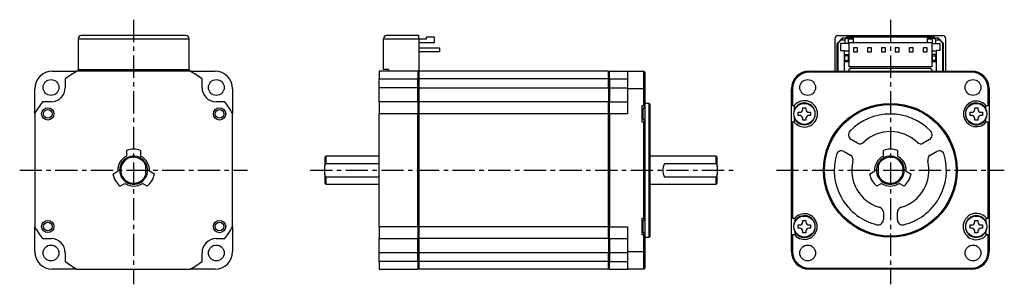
# Model space of a CAD drawing. Extents: x -248 to 32, y -32 to 43.
import ezdxf

# ---------------------------------------------------------------- set-up
doc = ezdxf.new("R2010")
doc.units = 0
doc.header["$MEASUREMENT"] = 0
doc.linetypes.add('CENTER', pattern=[10.16, 6.35, -1.27, 1.27, -1.27])
doc.layers.get('0').update_dxf_attribs({"linetype": 'CONTINUOUS'})

# ---------------------------------------------------------------- blocks, each defined once
blk = doc.blocks.new('A$Ce335dc3d')
at = {"linetype": 'CENTER'}
for p, q in [((-215.8, 42.87), (-215.8, -32.5)), ((0, 42.87), (0, -32.5)), ((-248.3, 0), (-183.3, 0)), ((-165.48, 0), (-44.73, 0)), ((-32.5, 0), (32.5, 0))]:
    blk.add_line(p, q, dxfattribs=at)
at = {"color": 7, "linetype": 'Continuous', "lineweight": 25}
for p, q in [((-231.65, 37.4), (-231.65, 28.65)), ((-231.65, 37.4), (-199.95, 37.4)), ((-200.95, 38.4), (-230.65, 38.4)), ((-199.95, 28.65), (-199.95, 37.4)), ((-144.55, 28.65), (-144.55, 37.4)), ((-144.55, 37.4), (-134.45, 37.4)), ((-134.45, 38.4), (-143.55, 38.4)), ((-134.45, 37.4), (-134.45, 38.4)), ((-134.45, 37.45), (-132.25, 37.45)), ((-134.45, 37.4), (-134.45, 28.2)), ((-132.25, 37.45), (-132.25, 37.95)), ((-132.25, 37.95), (-130.05, 37.95)), ((-130.05, 37.95), (-130.05, 36.25)), ((-15.85, 37.4), (-15.85, 28.2)), ((-13.7, 37.6), (-15.2, 36.1)), ((-14.9, 36.2), (-14, 37.1)), ((-14.85, 38.4), (14.85, 38.4)), ((-13.5, 37.6), (-14, 37.1)), ((-14, 37.1), (-13, 37.1)), ((-12.5, 37.6), (-13.7, 37.6)), ((-12.5, 37.6), (-13, 37.1)), ((-13, 37.1), (-13, 36.1)), ((-10.6, 37.9), (-12.5, 37.9)), ((-12.5, 37.6), (-12.5, 37.9)), ((-12.5, 37.6), (-12, 37.6)), ((-10.6, 37.6), (-12, 37.6)), ((-12, 37.6), (-12, 36.1)), ((-12, 37.25), (-11.8, 37.25)), ((-11.8, 37.25), (-11.8, 37.45)), ((-11.8, 37.45), (-10.6, 37.45)), ((-10.6, 37.95), (-10.6, 36.25)), ((-10.6, 37.95), (10.6, 37.95)), ((10.6, 36.25), (10.6, 37.95)), ((12.5, 37.9), (10.6, 37.9)), ((12, 37.6), (10.6, 37.6)), ((10.6, 37.45), (11.8, 37.45)), ((11.8, 37.45), (11.8, 37.25)), ((11.8, 37.25), (12, 37.25)), ((12, 37.6), (12.5, 37.6)), ((12, 36.1), (12, 37.6)), ((12.5, 37.9), (12.5, 37.6)), ((13.7, 37.6), (12.5, 37.6)), ((12.5, 37.6), (13, 37.1)), ((13, 36.1), (13, 37.1)), ((13, 37.1), (14, 37.1)), ((13.5, 37.6), (14, 37.1)), ((15.2, 36.1), (13.7, 37.6)), ((14, 37.1), (14.9, 36.2)), ((15.85, 28.2), (15.85, 37.4)), ((-130.05, 36.25), (-134.45, 36.25)), ((-134.45, 34.82), (-128.55, 34.82)), ((-128.55, 34.82), (-128.55, 33.68)), ((-14.9, 36.2), (-15.2, 35.9)), ((-15.2, 28.2), (-15.2, 36.1)), ((-14.9, 28.2), (-14.9, 36.2)), ((-13, 36.1), (-14.2, 36.1)), ((-14.2, 36.1), (-14.2, 34.1)), ((-14.2, 34.1), (-13.2, 34.1)), ((-13.2, 34.1), (-13.2, 28.2)), ((-11.85, 33.95), (-13.2, 33.95)), ((-12, 36.1), (-13, 36.1)), ((-11.85, 36.25), (-11.85, 29.45)), ((-10.6, 36.25), (-11.85, 36.25)), ((10.6, 36.25), (-10.6, 36.25)), ((-9.33, 34.82), (-10.47, 34.82)), ((-10.47, 34.82), (-10.47, 33.68)), ((-9.33, 33.68), (-9.33, 34.82)), ((-5.37, 34.82), (-6.51, 34.82)), ((-6.51, 34.82), (-6.51, 33.68)), ((-5.37, 33.68), (-5.37, 34.82)), ((-1.41, 34.82), (-2.55, 34.82)), ((-2.55, 34.82), (-2.55, 33.68)), ((-1.41, 33.68), (-1.41, 34.82)), ((2.55, 34.82), (1.41, 34.82)), ((1.41, 34.82), (1.41, 33.68)), ((2.55, 33.68), (2.55, 34.82)), ((5.37, 34.82), (5.37, 33.68)), ((6.51, 34.82), (5.37, 34.82)), ((6.51, 33.68), (6.51, 34.82)), ((10.47, 34.82), (9.33, 34.82)), ((9.33, 34.82), (9.33, 33.68)), ((10.47, 33.68), (10.47, 34.82)), ((11.85, 36.25), (10.6, 36.25)), ((11.85, 36.25), (11.85, 29.45)), ((13.2, 33.95), (11.85, 33.95)), ((12, 36.1), (13, 36.1)), ((13, 36.1), (14.2, 36.1)), ((13.2, 28.2), (13.2, 34.1)), ((14.2, 34.1), (13.2, 34.1)), ((14.2, 34.1), (14.2, 36.1)), ((14.9, 36.2), (14.9, 28.2)), ((14.9, 36.2), (15.2, 35.9)), ((15.2, 28.2), (15.2, 36.1)), ((-128.55, 33.68), (-134.45, 33.68)), ((-13.2, 30.95), (-11.85, 30.95)), ((-13, 32.95), (-12, 32.95)), ((-13, 32.62), (-13, 32.95)), ((-12, 32.62), (-13, 32.62)), ((-13, 31.25), (-13, 32.62)), ((-13, 31.25), (-12, 31.25)), ((-13, 30.95), (-13, 31.25)), ((-12, 32.95), (-12, 32.62)), ((-12, 32.62), (-12, 31.25)), ((-12, 31.25), (-12, 30.95)), ((-10.47, 33.68), (-9.33, 33.68)), ((-6.51, 33.68), (-5.37, 33.68)), ((-2.55, 33.68), (-1.41, 33.68)), ((1.41, 33.68), (2.55, 33.68)), ((5.37, 33.68), (6.51, 33.68)), ((9.33, 33.68), (10.47, 33.68)), ((11.85, 30.95), (13.2, 30.95)), ((13, 32.95), (12, 32.95)), ((12, 32.62), (12, 32.95)), ((12, 32.62), (13, 32.62)), ((12, 31.25), (12, 32.62)), ((13, 31.25), (12, 31.25)), ((12, 30.95), (12, 31.25)), ((13, 32.62), (13, 32.95)), ((13, 31.25), (13, 32.62)), ((13, 30.95), (13, 31.25)), ((-239, 28.2), (-231.96, 28.2)), ((-199.64, 28.2), (-231.96, 28.2)), ((-231.65, 28.65), (-199.95, 28.65)), ((-231.65, 28.2), (-231.65, 28.65)), ((-199.95, 28.65), (-199.95, 28.2)), ((-199.64, 28.2), (-192.6, 28.2)), ((-134.75, 28.2), (-145.8, 28.2)), ((-145.8, 28.2), (-145.8, 26)), ((-143.15, 28.65), (-144.55, 28.65)), ((-143.15, 28.65), (-143.15, 28.2)), ((-134.75, 28.2), (-134.75, 26)), ((-134.45, 27.9), (-134.75, 28.2)), ((-134.45, 28.2), (-134.75, 28.2)), ((-80.4, 28.2), (-134.45, 28.2)), ((-134.45, 28.2), (-134.45, 26)), ((-80.4, 26), (-80.4, 28.2)), ((-80.1, 28.2), (-80.4, 27.9)), ((-80.1, 26), (-80.1, 28.2)), ((-80.1, 28.2), (-75, 28.2)), ((-75, 28.2), (-75, 23.2)), ((-75, 28.2), (-70.3, 28.2)), ((-70.3, 23.2), (-70.3, 28.2)), ((-70, 27.9), (-70.3, 28.2)), ((-23.2, 27.9), (-23.2, 28.2)), ((-23.2, 28.2), (23.2, 28.2)), ((11.85, 29.45), (-11.85, 29.45)), ((-11.3, 29.1), (-11.8, 28.6)), ((-11.8, 28.2), (-11.8, 28.6)), ((-11.3, 29.1), (11.3, 29.1)), ((11.8, 28.6), (11.3, 29.1)), ((11.8, 28.6), (11.8, 28.2)), ((23.2, 28.2), (23.2, 27.9)), ((-235.3, 26), (-235.3, 23.5)), ((-196.3, 23.5), (-196.3, 26)), ((-145.8, 26), (-134.75, 26)), ((-145.8, 23.5), (-145.8, 26)), ((-134.75, 23.5), (-134.75, 26)), ((-134.75, 26), (-134.45, 25.85)), ((-80.4, 26), (-134.45, 26)), ((-134.45, 26), (-134.45, 23.5)), ((-80.4, 23.5), (-80.4, 26)), ((-80.4, 25.85), (-80.1, 26)), ((-80.1, 26), (-80.1, 23.5)), ((-80.1, 26), (-75, 26)), ((-70, 27.9), (-70, 23.2)), ((23.2, 27.9), (-23.2, 27.9)), ((-244, 16.16), (-244, 23.2)), ((-187.6, 23.2), (-187.6, 16.16)), ((-134.75, 23.5), (-145.8, 23.5)), ((-145.8, 19.5), (-145.8, 23.5)), ((-134.75, 19.5), (-134.75, 23.5)), ((-134.45, 23.5), (-134.75, 23.5)), ((-134.45, 23.5), (-80.4, 23.5)), ((-134.45, 23.5), (-134.45, 19.5)), ((-80.4, 23.5), (-80.4, 19.5)), ((-80.1, 23.5), (-80.4, 23.5)), ((-80.1, 23.5), (-75, 23.5)), ((-80.1, 23.5), (-80.1, 19.5)), ((-75, 23.2), (-75, 16.16)), ((-70.3, 23.2), (-75, 23.2)), ((-70.3, 18.45), (-70.3, 23.2)), ((-70.3, 23.2), (-70, 23.2)), ((-70, 23.2), (-70, 18.45)), ((-28.2, 18.45), (-28.2, 23.2)), ((-28.2, 23.2), (-27.9, 23.2)), ((-27.9, 23.2), (-27.9, 18.45)), ((27.9, 18.45), (27.9, 23.2)), ((27.9, 23.2), (28.2, 23.2)), ((28.2, 23.2), (28.2, 18.45)), ((-239.3, 19.5), (-241.8, 19.5)), ((-189.8, 19.5), (-192.3, 19.5)), ((-134.75, 19.5), (-145.8, 19.5)), ((-145.8, 19.5), (-145.8, 16.16)), ((-134.75, 19.5), (-134.75, 16.16)), ((-134.45, 19.2), (-134.75, 19.5)), ((-80.4, 19.5), (-134.45, 19.5)), ((-134.45, 19.5), (-134.45, 16.16)), ((-80.4, 16.16), (-80.4, 19.5)), ((-80.1, 19.5), (-80.4, 19.2)), ((-80.1, 16.16), (-80.1, 19.5)), ((-80.1, 19.5), (-75, 19.5)), ((-70.8, 18.45), (-70.3, 18.45)), ((-70.8, 13.65), (-70.8, 18.45)), ((-70.8, 17.18), (-70.55, 17.18)), ((-70.78, 17.18), (-70.78, 16.05)), ((-70.58, 17.18), (-70.58, 16.05)), ((-70, 18.45), (-70.55, 17.18)), ((-70.55, 14.91), (-70.55, 17.18)), ((-70, 18.45), (-70.3, 18.45)), ((-68.8, 19.05), (-70, 19.05)), ((-70, 18.48), (-70, 13.63)), ((-68.5, 18.75), (-68.8, 19.05)), ((-68.8, 0), (-68.8, 19.05)), ((-68.5, 0), (-68.5, 18.75)), ((-27.9, 18.45), (-28.2, 18.45)), ((-28.2, 13.65), (-28.2, 18.45)), ((-27.9, 18.45), (-27.39, 18.45)), ((-27.39, 18.45), (-27.39, 17.18)), ((-24.94, 17.8), (-24.06, 17.8)), ((-24.94, 17.39), (-24.94, 17.8)), ((-24.06, 17.8), (-24.06, 17.39)), ((24.06, 17.8), (24.94, 17.8)), ((24.06, 17.39), (24.06, 17.8)), ((24.94, 17.8), (24.94, 17.39)), ((27.25, 18.45), (27.9, 18.45)), ((27.25, 17.48), (27.25, 18.45)), ((27.9, 18.45), (28.2, 18.45)), ((28.2, 18.45), (28.2, 13.65)), ((-244, 16.16), (-244, -16.16)), ((-187.6, -16.16), (-187.6, 16.16)), ((-145.8, 16.16), (-134.75, 16.16)), ((-145.8, -16.16), (-145.8, 16.16)), ((-134.75, -16.16), (-134.75, 16.16)), ((-134.75, 16.16), (-134.45, 16.08)), ((-134.45, 16.16), (-80.4, 16.16)), ((-134.45, 16.16), (-134.45, -16.16)), ((-80.4, -16.16), (-80.4, 16.16)), ((-80.4, 16.08), (-80.1, 16.16)), ((-80.1, 16.16), (-80.1, -16.16)), ((-80.1, 16.16), (-75, 16.16)), ((-70.55, 14.92), (-70.8, 14.92)), ((-70.78, 16.05), (-70.78, 14.92)), ((-70.58, 16.05), (-70.58, 14.92)), ((-70.55, 14.92), (-70, 13.65)), ((-27.39, 14.92), (-27.39, 13.65)), ((-26.25, 16.49), (-25.84, 16.49)), ((-26.25, 15.61), (-26.25, 16.49)), ((-25.84, 15.61), (-26.25, 15.61)), ((-24.94, 14.3), (-24.94, 14.71)), ((-24.06, 14.3), (-24.94, 14.3)), ((-24.06, 14.71), (-24.06, 14.3)), ((-23.16, 16.49), (-22.75, 16.49)), ((-22.75, 15.61), (-23.16, 15.61)), ((-22.75, 16.49), (-22.75, 15.61)), ((22.75, 16.49), (23.16, 16.49)), ((22.75, 15.61), (22.75, 16.49)), ((23.16, 15.61), (22.75, 15.61)), ((24.06, 14.3), (24.06, 14.71)), ((24.94, 14.3), (24.06, 14.3)), ((24.94, 14.71), (24.94, 14.3)), ((25.84, 16.49), (26.25, 16.49)), ((26.25, 15.61), (25.84, 15.61)), ((26.25, 16.49), (26.25, 15.61)), ((27.25, 13.65), (27.25, 14.62)), ((-70.3, 13.65), (-70.8, 13.65)), ((-70.3, -13.65), (-70.3, 13.65)), ((-70, 13.65), (-70.3, 13.65)), ((-70, 13.65), (-70, -13.65)), ((-28.2, -13.65), (-28.2, 13.65)), ((-27.9, 13.65), (-28.2, 13.65)), ((-27.9, 13.65), (-27.9, -13.65)), ((-27.39, 13.65), (-27.9, 13.65)), ((27.9, 13.65), (27.25, 13.65)), ((27.9, -13.65), (27.9, 13.65)), ((27.9, 13.65), (28.2, 13.65)), ((28.2, 13.65), (28.2, -13.65)), ((-9.39, 7.73), (-11.19, 8.77)), ((11.19, 8.77), (9.39, 7.73)), ((-217.8, 5.66), (-217.8, 4.03)), ((-213.8, 5.66), (-213.8, 4.03)), ((-2, 4.03), (-2, 5.66)), ((2, 5.66), (2, 4.03)), ((-161, 4), (-161.3, 3.7)), ((-161.3, 3.7), (-161.3, 1.2)), ((-145.8, 4), (-161, 4)), ((-161, 4), (-161, 1.94)), ((-49.7, 4), (-68.5, 4)), ((-49.4, 3.7), (-49.7, 4)), ((-49.7, 1.94), (-49.7, 4)), ((-49.4, 1.2), (-49.4, 3.7)), ((-13.19, 5.3), (-11.39, 4.27)), ((11.39, 4.27), (13.19, 5.3)), ((-212.3, 1.2), (-212.3, 1.94)), ((-212.3, -1.2), (-212.3, 1.2)), ((-161.3, 1.2), (-161, 1.94)), ((-161.3, -1.2), (-161.3, 1.2)), ((-161, 1.94), (-145.8, 1.94)), ((-68.8, -19.05), (-68.8, 0)), ((-68.5, -18.75), (-68.5, 0)), ((-64.4, 1.94), (-49.7, 1.94)), ((-49.7, 1.94), (-49.4, 1.2)), ((-49.4, 1.2), (-49.4, -1.2)), ((-3.5, 1.94), (-3.5, 1.2)), ((-3.5, 1.2), (-3.5, -1.2)), ((-221.7, -1.1), (-220.29, -0.28)), ((-212.3, -1.94), (-212.3, -1.2)), ((-209.9, -1.1), (-211.31, -0.28)), ((-161, -1.94), (-161.3, -1.2)), ((-161.3, -1.2), (-161.3, -3.7)), ((-145.8, -1.94), (-161, -1.94)), ((-161, -1.94), (-161, -4)), ((-49.7, -1.94), (-64.4, -1.94)), ((-49.4, -1.2), (-49.7, -1.94)), ((-49.7, -4), (-49.7, -1.94)), ((-49.4, -3.7), (-49.4, -1.2)), ((-5.9, -1.1), (-4.49, -0.28)), ((-3.5, -1.2), (-3.5, -1.94)), ((4.49, -0.28), (5.9, -1.1)), ((-219.7, -4.56), (-218.29, -3.75)), ((-211.9, -4.56), (-213.31, -3.75)), ((-161.3, -3.7), (-161, -4)), ((-161, -4), (-145.8, -4)), ((-68.5, -4), (-49.7, -4)), ((-49.7, -4), (-49.4, -3.7)), ((-2.49, -3.75), (-3.9, -4.56)), ((3.9, -4.56), (2.49, -3.75)), ((-70.8, -13.65), (-70.3, -13.65)), ((-70.8, -18.45), (-70.8, -13.65)), ((-70, -13.65), (-70.66, -14.62)), ((-70, -13.65), (-70.3, -13.65)), ((-70, -13.65), (-70, -18.48)), ((-27.9, -13.65), (-28.2, -13.65)), ((-28.2, -18.45), (-28.2, -13.65)), ((-27.9, -13.65), (-27.25, -13.65)), ((-27.25, -13.65), (-27.25, -14.62)), ((-2, -12), (-2, -14.07)), ((2, -14.07), (2, -12)), ((27.35, -14.84), (27.35, -13.65)), ((27.39, -13.65), (27.35, -13.65)), ((27.39, -13.65), (27.9, -13.65)), ((28.2, -13.65), (27.9, -13.65)), ((28.2, -13.65), (28.2, -18.45)), ((-244, -23.2), (-244, -16.16)), ((-187.6, -16.16), (-187.6, -23.2)), ((-134.75, -16.16), (-145.8, -16.16)), ((-145.8, -16.16), (-145.8, -19.5)), ((-134.45, -16.08), (-134.75, -16.16)), ((-134.75, -16.16), (-134.75, -19.5)), ((-80.4, -16.16), (-134.45, -16.16)), ((-134.45, -16.16), (-134.45, -19.5)), ((-80.1, -16.16), (-80.4, -16.08)), ((-80.4, -19.5), (-80.4, -16.16)), ((-80.1, -16.16), (-75, -16.16)), ((-80.1, -19.5), (-80.1, -16.16)), ((-75, -16.16), (-75, -23.2)), ((-70.8, -14.62), (-70.66, -14.62)), ((-70.78, -14.62), (-70.78, -16.05)), ((-70.78, -16.05), (-70.78, -17.48)), ((-70.58, -14.5), (-70.58, -16.05)), ((-70.58, -16.05), (-70.58, -17.62)), ((-26.25, -15.61), (-25.84, -15.61)), ((-26.25, -16.49), (-26.25, -15.61)), ((-25.84, -16.49), (-26.25, -16.49)), ((-24.94, -14.3), (-24.06, -14.3)), ((-24.94, -14.71), (-24.94, -14.3)), ((-24.06, -14.3), (-24.06, -14.71)), ((-23.16, -15.61), (-22.75, -15.61)), ((-22.75, -16.49), (-23.16, -16.49)), ((-22.75, -15.61), (-22.75, -16.49)), ((22.75, -15.61), (23.16, -15.61)), ((22.75, -16.49), (22.75, -15.61)), ((23.16, -16.49), (22.75, -16.49)), ((24.06, -14.3), (24.94, -14.3)), ((24.06, -14.71), (24.06, -14.3)), ((24.94, -14.3), (24.94, -14.71)), ((25.84, -15.61), (26.25, -15.61)), ((26.25, -16.49), (25.84, -16.49)), ((26.25, -15.61), (26.25, -16.49)), ((-241.8, -19.5), (-239.3, -19.5)), ((-192.3, -19.5), (-189.8, -19.5)), ((-145.8, -19.5), (-134.75, -19.5)), ((-145.8, -23.5), (-145.8, -19.5)), ((-134.75, -19.5), (-134.45, -19.2)), ((-134.75, -23.5), (-134.75, -19.5)), ((-80.4, -19.5), (-134.45, -19.5)), ((-134.45, -19.5), (-134.45, -23.5)), ((-80.4, -19.2), (-80.1, -19.5)), ((-80.4, -19.5), (-80.4, -23.5)), ((-80.1, -19.5), (-75, -19.5)), ((-80.1, -19.5), (-80.1, -23.5)), ((-70.66, -17.48), (-70.8, -17.48)), ((-70.3, -18.45), (-70.8, -18.45)), ((-70.66, -17.48), (-70, -18.45)), ((-70.3, -23.2), (-70.3, -18.45)), ((-70.3, -18.45), (-70, -18.45)), ((-70, -18.45), (-70, -23.2)), ((-70, -19.05), (-68.8, -19.05)), ((-68.8, -19.05), (-68.5, -18.75)), ((-28.2, -23.2), (-28.2, -18.45)), ((-28.2, -18.45), (-27.9, -18.45)), ((-27.9, -18.45), (-27.9, -23.2)), ((-27.25, -18.45), (-27.9, -18.45)), ((-27.25, -17.48), (-27.25, -18.45)), ((-24.94, -17.8), (-24.94, -17.39)), ((-24.06, -17.8), (-24.94, -17.8)), ((-24.06, -17.39), (-24.06, -17.8)), ((24.06, -17.8), (24.06, -17.39)), ((24.94, -17.8), (24.06, -17.8)), ((24.94, -17.39), (24.94, -17.8)), ((27.35, -18.45), (27.35, -17.26)), ((27.35, -18.45), (27.39, -18.45)), ((27.9, -18.45), (27.39, -18.45)), ((27.9, -23.2), (27.9, -18.45)), ((27.9, -18.45), (28.2, -18.45)), ((28.2, -18.45), (28.2, -23.2)), ((-235.3, -23.5), (-235.3, -26)), ((-196.3, -26), (-196.3, -23.5)), ((-134.75, -23.5), (-145.8, -23.5)), ((-145.8, -26), (-145.8, -23.5)), ((-134.45, -23.5), (-134.75, -23.5)), ((-134.75, -26), (-134.75, -23.5)), ((-80.4, -23.5), (-134.45, -23.5)), ((-134.45, -23.5), (-134.45, -26)), ((-80.4, -26), (-80.4, -23.5)), ((-80.1, -23.5), (-80.4, -23.5)), ((-75, -23.5), (-80.1, -23.5)), ((-80.1, -23.5), (-80.1, -26)), ((-75, -23.2), (-70.3, -23.2)), ((-75, -23.2), (-75, -28.2)), ((-70.3, -28.2), (-70.3, -23.2)), ((-70, -23.2), (-70.3, -23.2)), ((-70, -23.2), (-70, -27.9)), ((-27.9, -23.2), (-28.2, -23.2)), ((28.2, -23.2), (27.9, -23.2)), ((-134.75, -26), (-145.8, -26)), ((-145.8, -26), (-145.8, -28.2)), ((-134.45, -25.85), (-134.75, -26)), ((-134.75, -26), (-134.75, -28.2)), ((-134.75, -28.2), (-134.45, -27.9)), ((-80.4, -26), (-134.45, -26)), ((-134.45, -26), (-134.45, -28.2)), ((-80.1, -26), (-80.4, -25.85)), ((-80.4, -28.2), (-80.4, -26)), ((-80.4, -27.9), (-80.1, -28.2)), ((-80.1, -26), (-75, -26)), ((-80.1, -28.2), (-80.1, -26)), ((-70.3, -28.2), (-70, -27.9)), ((-23.2, -27.9), (23.2, -27.9)), ((-23.2, -28.2), (-23.2, -27.9)), ((23.2, -27.9), (23.2, -28.2)), ((-231.96, -28.2), (-239, -28.2)), ((-231.96, -28.2), (-199.64, -28.2)), ((-192.6, -28.2), (-199.64, -28.2)), ((-145.8, -28.2), (-134.75, -28.2)), ((-80.4, -28.2), (-134.45, -28.2)), ((-80.1, -28.2), (-75, -28.2)), ((-70.3, -28.2), (-75, -28.2)), ((23.2, -28.2), (-23.2, -28.2))]:
    blk.add_line(p, q, dxfattribs=at)
for centre, radius in [((-239.37, 23.57), 2.25), ((-192.23, 23.57), 2.25), ((-23.57, 23.57), 2.25), ((23.57, 23.57), 2.25), ((-240.3, 16.05), 1.75), ((-240.3, 16.05), 1.25), ((-191.3, 16.05), 1.75), ((-191.3, 16.05), 1.25), ((-24.5, 16.05), 3), ((0, 0), 19.05), ((0, 0), 18.75), ((24.5, 16.05), 3), ((-24.5, -16.05), 3), ((24.5, -16.05), 3), ((-240.3, -16.05), 1.74), ((-240.3, -16.05), 1.24), ((-191.3, -16.05), 1.75), ((-191.3, -16.05), 1.25), ((-239.37, -23.57), 2.25), ((-192.23, -23.57), 2.25), ((-23.57, -23.57), 2.25), ((23.57, -23.57), 2.25)]:
    blk.add_circle(centre, radius, dxfattribs=at)
for centre, radius, start, end in [((-230.65, 37.4), 1, 90, 180), ((-200.95, 37.4), 1, 0, 90), ((-143.55, 37.4), 1, 90, 180), ((-14.85, 37.4), 1, 90, 180), ((14.85, 37.4), 1, 0, 90), ((-13.8, 34.35), 0.4, 180, 218.6822), ((13.8, 34.35), 0.4, 321.3178, 0), ((-239, 23.2), 5, 90, 180), ((-215.8, 0), 32.5, 119.8084, 126.8699), ((-215.8, 0), 32.5, 53.1301, 60.1916), ((-192.6, 23.2), 5, 0, 90), ((-23.2, 23.2), 5, 90, 180), ((23.2, 23.2), 5, 0, 90), ((-23.2, 23.2), 4.7, 90, 180), ((23.2, 23.2), 4.7, 0, 90), ((-239.3, 23.5), 4, 270, 0), ((-192.3, 23.5), 4, 180, 270), ((-24.5, 16.05), 3.76, 219.7224, 140.2776), ((24.5, 16.05), 3.65, 41.1121, 318.8879), ((-215.8, 0), 32.5, 143.1301, 150.1916), ((-215.8, 0), 32.5, 29.8084, 36.8699), ((-24.5, 16.05), 3.1, 158.7138, 201.2862), ((-24.5, 16.05), 3.1, 201.2862, 158.7138), ((-25.84, 17.39), 0.9, 270, 0), ((-23.16, 17.39), 0.9, 180, 270), ((24.5, 16.05), 3.1, 27.4893, 332.5107), ((23.16, 17.39), 0.9, 270, 0), ((25.84, 17.39), 0.9, 180, 270), ((24.5, 16.05), 3.1, 332.5107, 27.4893), ((-25.84, 14.71), 0.9, 0, 90), ((-23.16, 14.71), 0.9, 90, 180), ((0, 0), 16, 43.968, 136.032), ((23.16, 14.71), 0.9, 0, 90), ((25.84, 14.71), 0.9, 90, 180), ((-10.44, 10.07), 1.5, 136.032, 240), ((0, 0), 11, 46.2602, 133.7398), ((10.44, 10.07), 1.5, 300, 43.968), ((-215.8, 0), 6, 70.5288, 109.4712), ((-8.64, 9.03), 1.5, 240, 313.7398), ((0, 0), 6, 70.5288, 109.4712), ((8.64, 9.03), 1.5, 226.2602, 300), ((-215.8, 0), 4.5, 116.3878, 183.6122), ((-215.8, 0), 4, 28.955, 331.045), ((-215.8, 0), 3.7, 18.9246, 341.0754), ((-215.8, 0), 4.5, 356.3878, 63.6122), ((0, 0), 16, 163.968, 256.032), ((-13.94, 4), 1.5, 60, 163.968), ((-12.14, 2.97), 1.5, 346.2602, 60), ((0, 0), 4.5, 116.3878, 183.6122), ((0, 0), 4, 208.955, 151.045), ((0, 0), 3.7, 198.9246, 161.0754), ((0, 0), 4.5, 356.3878, 63.6122), ((0, 0), 16, 283.968, 16.032), ((12.14, 2.97), 1.5, 120, 193.7398), ((13.94, 4), 1.5, 16.032, 120), ((-215.8, 0), 4, 331.045, 28.955), ((-60.9, 0), 4, 151.045, 208.955), ((0, 0), 11, 166.2602, 253.7398), ((0, 0), 4, 151.045, 208.955), ((0, 0), 11, 286.2602, 13.7398), ((-215.8, 0), 6, 190.5288, 229.4712), ((-215.8, 0), 6, 310.5288, 349.4712), ((0, 0), 6, 190.5288, 229.4712), ((0, 0), 6, 310.5288, 349.4712), ((-215.8, 0), 4.5, 236.3878, 303.6122), ((0, 0), 4.5, 236.3878, 303.6122), ((-3.5, -12), 1.5, 0, 73.7398), ((3.5, -12), 1.5, 106.2602, 180), ((-24.5, -16.05), 3.65, 221.1121, 138.8879), ((-24.5, -16.05), 3.1, 207.4893, 152.5107), ((24.5, -16.05), 3.76, 39.7224, 320.2776), ((24.5, -16.05), 3.1, 23.038, 336.962), ((-215.8, 0), 32.5, 209.8084, 216.8699), ((-215.8, 0), 32.5, 323.1301, 330.1916), ((-24.5, -16.05), 3.1, 152.5107, 207.4893), ((-25.84, -14.71), 0.9, 270, 0), ((-25.84, -17.39), 0.9, 0, 90), ((-23.16, -14.71), 0.9, 180, 270), ((-23.16, -17.39), 0.9, 90, 180), ((-3.5, -14.07), 1.5, 256.032, 0), ((3.5, -14.07), 1.5, 180, 283.968), ((23.16, -14.71), 0.9, 270, 0), ((23.16, -17.39), 0.9, 0, 90), ((25.84, -14.71), 0.9, 180, 270), ((25.84, -17.39), 0.9, 90, 180), ((24.5, -16.05), 3.1, 336.962, 23.038), ((-239.3, -23.5), 4, 0, 90), ((-192.3, -23.5), 4, 90, 180), ((-239, -23.2), 5, 180, 270), ((-192.6, -23.2), 5, 270, 0), ((-23.2, -23.2), 5, 180, 270), ((-23.2, -23.2), 4.7, 180, 270), ((23.2, -23.2), 4.7, 270, 0), ((23.2, -23.2), 5, 270, 0), ((-215.8, 0), 32.5, 233.1301, 240.1916), ((-215.8, 0), 32.5, 299.8084, 306.8699)]:
    blk.add_arc(centre, radius, start, end, dxfattribs=at)

msp = doc.modelspace()

# ---------------------------------------------------------------- block references
msp.add_blockref('A$Ce335dc3d', (0, 0))

doc.saveas('drawing.dxf')
